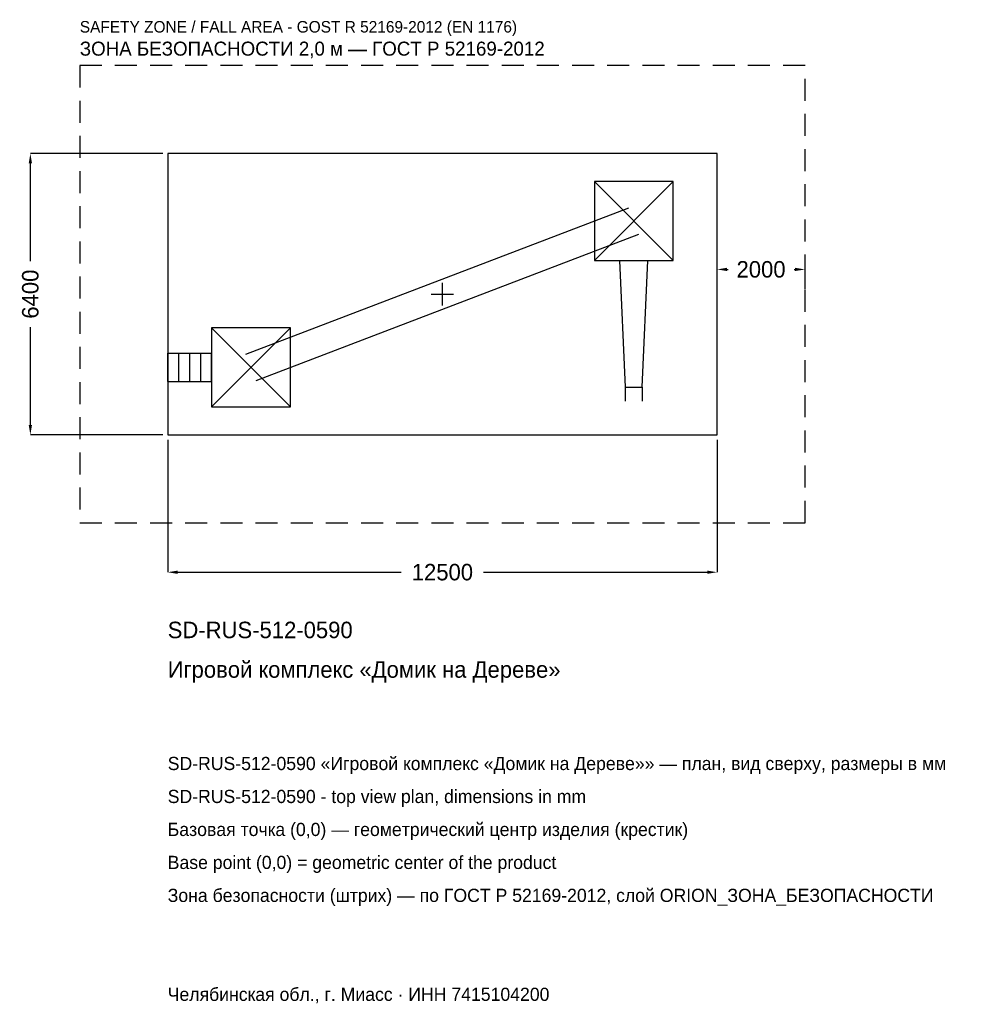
# Model space of a CAD drawing. Header units: metres. Extents: x -9618 to 12079, y -16153 to 6243.
import ezdxf

# ---------------------------------------------------------------- set-up
doc = ezdxf.new("R2010")
doc.units = ezdxf.units.M
doc.linetypes.add('DASHED', pattern=[800, 500, -300])
for name, color, linetype in [('ЗСК_ДАННЫЕ', 3, 'Continuous'), ('ЗСК_ЗОНА_БЕЗОПАСНОСТИ', 1, 'Continuous'), ('ЗСК_КОНТУР', 7, 'Continuous'), ('ЗСК_РАЗМЕРЫ', 8, 'Continuous')]:
    doc.layers.add(name, color=color, linetype=linetype)
doc.dimstyles.new('ORION', dxfattribs={"dimtxt": 375, "dimasz": 225, "dimexe": 1.25, "dimexo": 112.5, "dimtad": 1, "dimdec": 0, "dimcen": 2.5, "dimazin": 3, "dimtfac": 1, "dimtmove": 0, "dimatfit": 3})

# ---------------------------------------------------------------- blocks, each defined once
blk = doc.blocks.new('_CLOSEDFILLED')
at = {"color": 0, "linetype": 'BYBLOCK'}
blk.add_solid([(-1, 0.164), (0, 0), (-1, -0.164)], dxfattribs=at)
blk = doc.blocks.new('*D1')
for p, q in [((-6250, -3312.5), (-6250, -6325)), ((6250, -3312.5), (6250, -6325)), ((-6025, -6325), (-937.5, -6325)), ((937.5, -6325), (6025, -6325))]:
    blk.add_line(p, q)
at = {"layer": 'Defpoints'}
for p in [(-6250, -3200), (6250, -3200), (-6250, -6325)]:
    blk.add_point(p, dxfattribs=at)
at = {"layer": 'ЗСК_РАЗМЕРЫ', "xscale": 225, "yscale": 225, "rotation": 180}
blk.add_blockref('_CLOSEDFILLED', (-6250, -6325), dxfattribs=at)
at = {"layer": 'ЗСК_РАЗМЕРЫ', "xscale": 225, "yscale": 225}
blk.add_blockref('_CLOSEDFILLED', (6250, -6325), dxfattribs=at)
at = {"layer": 'ЗСК_РАЗМЕРЫ', "insert": (0, -6325), "char_height": 375, "attachment_point": 5}
blk.add_mtext('12500', dxfattribs=at)
blk = doc.blocks.new('*D2')
for p, q in [((-6362.5, 3200), (-9375, 3200)), ((-9375, 750), (-9375, 2975)), ((-9375, -2975), (-9375, -750)), ((-6362.5, -3200), (-9375, -3200))]:
    blk.add_line(p, q)
at = {"layer": 'Defpoints'}
for p in [(-6250, 3200), (-9375, -3200), (-6250, -3200)]:
    blk.add_point(p, dxfattribs=at)
at = {"layer": 'ЗСК_РАЗМЕРЫ', "xscale": 225, "yscale": 225}
for p, rotation in [((-9375, 3200), 90), ((-9375, -3200), 270)]:
    blk.add_blockref('_CLOSEDFILLED', p, dxfattribs=dict(at, rotation=rotation))
at = {"layer": 'ЗСК_РАЗМЕРЫ', "insert": (-9375, 0), "char_height": 375, "attachment_point": 5, "rotation": 90}
blk.add_mtext('6400', dxfattribs=at)
blk = doc.blocks.new('*D3')
for p, q in [((6250, 112.5), (6250, 562.5)), ((6475, 562.5), (6500, 562.5)), ((8000, 562.5), (8025, 562.5)), ((8250, 112.5), (8250, 562.5))]:
    blk.add_line(p, q)
at = {"layer": 'Defpoints'}
for p in [(6250, 562.5), (6250, 0), (8250, 0)]:
    blk.add_point(p, dxfattribs=at)
at = {"layer": 'ЗСК_РАЗМЕРЫ', "xscale": 225, "yscale": 225, "rotation": 180}
blk.add_blockref('_CLOSEDFILLED', (6250, 562.5), dxfattribs=at)
at = {"layer": 'ЗСК_РАЗМЕРЫ', "xscale": 225, "yscale": 225}
blk.add_blockref('_CLOSEDFILLED', (8250, 562.5), dxfattribs=at)
at = {"layer": 'ЗСК_РАЗМЕРЫ', "insert": (7250, 562.5), "char_height": 375, "attachment_point": 5}
blk.add_mtext('2000', dxfattribs=at)
blk = doc.blocks.new('ОРИОН SD-RUS-512-0590 Игровой комплекс Домик на Дереве')
at = {"layer": 'ЗСК_ЗОНА_БЕЗОПАСНОСТИ', "linetype": 'DASHED'}
blk.add_lwpolyline([(-8250, -5200), (8250, -5200), (8250, 5200), (-8250, 5200)], close=True, dxfattribs=at)
at = {"layer": 'ЗСК_КОНТУР'}
for p, q in [((3458, 768), (5250, 2560)), ((3458, 2560), (5250, 768)), ((-4469.2, -1362.7), (4238.8, 1965.3)), ((-4238.8, -1965.3), (4469.2, 1362.7)), ((-5250, -2560), (-3458, -768)), ((-5250, -768), (-3458, -2560)), ((-6250, -1341.4), (-5250, -1341.4)), ((-6250, -1986.6), (-6250, -1341.4)), ((-6000, -1986.6), (-6000, -1341.4)), ((-5750, -1986.6), (-5750, -1341.4)), ((-5500, -1986.6), (-5500, -1341.4)), ((-5250, -1986.6), (-5250, -1341.4)), ((-6250, -1986.6), (-5250, -1986.6)), ((4160.5, -2112), (4160.5, -2434.6)), ((4547.5, -2112), (4547.5, -2434.6))]:
    blk.add_line(p, q, dxfattribs=at)
for points in [[(-6250, -3200), (6250, -3200), (6250, 3200), (-6250, 3200)], [(3458, 768), (5250, 768), (5250, 2560), (3458, 2560)], [(-5250, -2560), (-3458, -2560), (-3458, -768), (-5250, -768)]]:
    blk.add_lwpolyline(points, close=True, dxfattribs=at)
blk.add_lwpolyline([(4031.4, 768), (4160.5, -2112), (4547.5, -2112), (4676.6, 768)], dxfattribs=at)
at = {"layer": 'ЗСК_РАЗМЕРЫ'}
for p, q in [((0, -256), (0, 256)), ((-256, 0), (256, 0))]:
    blk.add_line(p, q, dxfattribs=at)
at = {"layer": 'ЗСК_ДАННЫЕ'}
for tag, p in [('АРТИКУЛ', (-6250, -7825)), ('НАИМЕНОВАНИЕ', (-6250, -8725))]:
    blk.add_attdef(tag, p, '', height=375, dxfattribs=at)
at = {"layer": 'ЗСК_ДАННЫЕ', "flags": 1}
for tag, p in [('ПРОИЗВОДИТЕЛЬ', (-6250, -9625)), ('ТЕЛЕФОН', (-6250, -10525)), ('САЙТ', (-6250, -12325)), ('АДРЕС', (-6250, -13225)), ('РЕКВИЗИТЫ', (-6250, -14125)), ('ГАБАРИТЫ', (-6250, -15025)), ('ЗОНА_БЕЗОПАСНОСТИ', (-6250, -15925))]:
    blk.add_attdef(tag, p, '', height=375, dxfattribs=at)
at = {"layer": 'ЗСК_ЗОНА_БЕЗОПАСНОСТИ', "color": 1}
for s, height, p in [('SAFETY ZONE / FALL AREA - GOST R 52169-2012 (EN 1176)', 262.5, (-8250, 5950)), ('ЗОНА БЕЗОПАСНОСТИ 2,0 м — ГОСТ Р 52169-2012', 318.75, (-8250, 5425))]:
    blk.add_text(s, height=height, dxfattribs=at).set_placement(p)
at = {"layer": 'ЗСК_РАЗМЕРЫ'}
dim = blk.add_linear_dim(base=(-9375, -3200), p1=(-6250, -3200), p2=(-6250, 3200), angle=90, dimstyle='ORION', dxfattribs=at)
dim.commit()
dim.dimension.update_dxf_attribs({"geometry": '*D2', "text_midpoint": (-9375, 0)})
for base, p1, p2, picture, middle in [((6250, 562.5), (6250, 0), (8250, 0), '*D3', (7250, 562.5)), ((-6250, -6325), (-6250, -3200), (6250, -3200), '*D1', (0, -6325))]:
    dim = blk.add_linear_dim(base=base, p1=p1, p2=p2, dimstyle='ORION', dxfattribs=at)
    dim.commit()
    dim.dimension.update_dxf_attribs({"geometry": picture, "text_midpoint": middle})

msp = doc.modelspace()

# ---------------------------------------------------------------- block references
msp.add_blockref('ОРИОН SD-RUS-512-0590 Игровой комплекс Домик на Дереве', (0, 0)).add_auto_attribs({'АРТИКУЛ': 'SD-RUS-512-0590', 'НАИМЕНОВАНИЕ': 'Игровой комплекс «Домик на Дереве»'})

# ---------------------------------------------------------------- texts
at = {"layer": 'ЗСК_ДАННЫЕ', "color": 3}
for s, p in [('SD-RUS-512-0590 «Игровой комплекс «Домик на Дереве»» — план, вид сверху, размеры в мм', (-6250, -10825)), ('SD-RUS-512-0590 - top view plan, dimensions in mm', (-6250, -11575)), ('Челябинская обл., г. Миасс · ИНН 7415104200', (-6250, -16075))]:
    msp.add_text(s, height=300, dxfattribs=at).set_placement(p)
at = {"layer": 'ЗСК_ДАННЫЕ', "color": 7}
for s, p in [('Базовая точка (0,0) — геометрический центр изделия (крестик)', (-6250, -12325)), ('Base point (0,0) = geometric center of the product', (-6250, -13075))]:
    msp.add_text(s, height=300, dxfattribs=at).set_placement(p)
at = {"layer": 'ЗСК_ДАННЫЕ', "color": 1}
msp.add_text('Зона безопасности (штрих) — по ГОСТ Р 52169-2012, слой ORION_ЗОНА_БЕЗОПАСНОСТИ', height=300, dxfattribs=at).set_placement((-6250, -13825))

doc.saveas('drawing.dxf')
